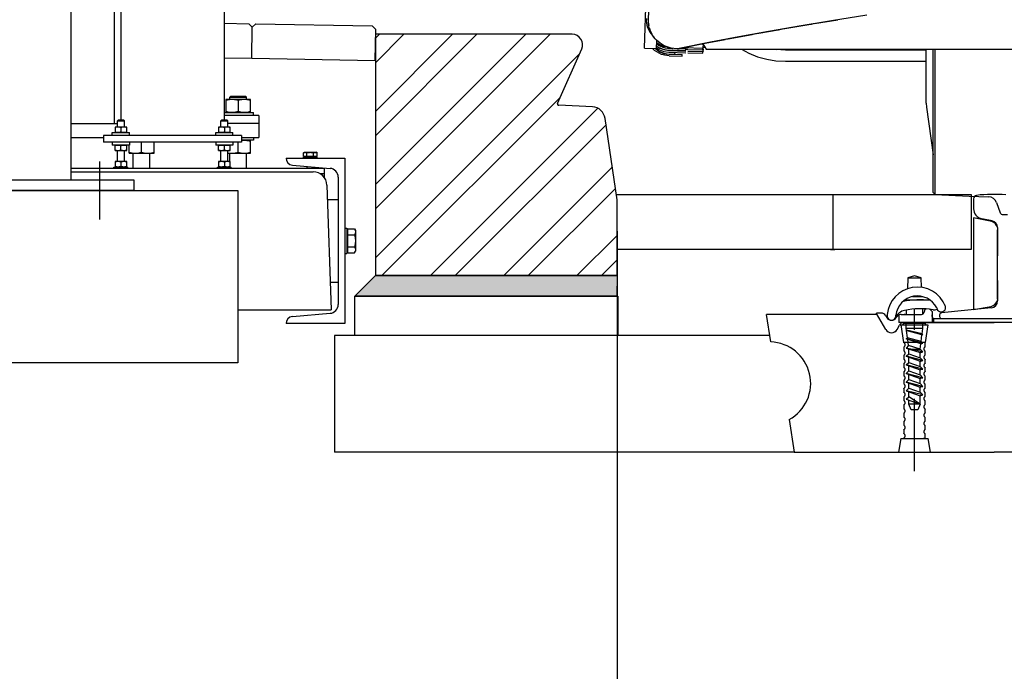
# Model space of a CAD drawing. Header units: millimetres. Extents: x 96940 to 101272, y 432237 to 434659.
# Tile 100 of 256: x 97682.631 to 97684.058, y 432610.335 to 432611.28. Entities that reach past the tile are written whole.
import ezdxf

# ---------------------------------------------------------------- set-up
doc = ezdxf.new("R2010")
doc.units = ezdxf.units.MM
doc.linetypes.add('CENTER', pattern=[35.225022, 22.015639, -4.403128, 4.403128, -4.403128])
doc.linetypes.add('GWI_DASHED', pattern=[5, 3.5, -1.5])
for name, color, linetype in [('AUDIT_I_020621155228-0', 7, 'Continuous'), ('citadis', 7, 'Continuous'), ('R_BN_T_N_Arcering', 7, 'Continuous'), ('R_BN_T_N_Halte_Bemating', 1, 'Continuous'), ('R_BN_T_N_Halte_Blindengeleidelijn', 9, 'Continuous'), ('R_BN_T_N_Tramplus abri 2e generatie', 7, 'Continuous'), ('R_C_HART', 1, 'CENTER'), ('R_C_LIJN25', 7, 'Continuous'), ('R_C_LIJN35', 2, 'Continuous'), ('R_C_LIJN50', 3, 'Continuous'), ('R_C_STIPPELLIJN', 1, 'GWI_DASHED')]:
    doc.layers.add(name, color=color, linetype=linetype)
doc.layers.add('R_BN_N_T_Halte_Dreismast', color=7, linetype='Continuous', lineweight=25)
doc.styles.get("Standard").update_dxf_attribs({"font": 'romans.shx'})
doc.dimstyles.new('RET 1-500', dxfattribs={"dimtxt": 1, "dimasz": 1, "dimexe": 0.3, "dimexo": 0, "dimgap": 0.3, "dimtad": 1, "dimdec": 3, "dimzin": 1, "dimtxsty": 'Standard', "dimcen": 0, "dimclrd": 1, "dimclre": 1, "dimclrt": 7, "dimaunit": 2, "dimadec": 4, "dimazin": 0, "dimtfac": 1, "dimtdec": 3, "dimtofl": 0, "dimtmove": 0, "dimatfit": 0, "dimfxl": 1, "dimarcsym": 0})

# ---------------------------------------------------------------- blocks, each defined once
blk = doc.blocks.new('*D67')
at = {"layer": 'Defpoints', "color": 0, "transparency": 16777216}
for p in [(97680.5669, 432611.0567), (97683.4968, 432610.9732), (97683.4968, 432609.9932)]:
    blk.add_point(p, dxfattribs=at)
at = {"layer": 'R_BN_T_N_Halte_Bemating', "color": 1, "lineweight": -2, "transparency": 16777216}
for p, q in [((97680.5669, 432611.0567), (97680.5669, 432609.9932)), ((97683.4968, 432610.9732), (97683.4968, 432609.9932)), ((97680.7669, 432609.9932), (97683.2968, 432609.9932))]:
    blk.add_line(p, q, dxfattribs=at)
at = {"layer": 'R_BN_T_N_Halte_Bemating', "color": 1, "transparency": 16777216}
for points in [[(97680.7669, 432610.0266), (97680.7669, 432609.9599), (97680.5669, 432609.9932)], [(97683.2968, 432610.0266), (97683.2968, 432609.9599), (97683.4968, 432609.9932)]]:
    blk.add_solid(points, dxfattribs=at)
at = {"layer": 'R_BN_T_N_Halte_Bemating', "color": 7, "transparency": 16777216, "insert": (97682.0588, 432610.1623), "char_height": 0.2, "attachment_point": 5}
blk.add_mtext('2,93', dxfattribs=at)
blk = doc.blocks.new('DREIS zijaanzicht')
at = {"layer": 'R_BN_N_T_Halte_Dreismast'}
for p, q in [((-0.1085, -0.235), (-0.1085, 0.065)), ((-0.15, -0.292), (-0.15, -0.208)), ((-0.2, -0.235), (0.2, -0.235)), ((-0.2, -0.25), (-0.2, -0.235)), ((-0.35, -0.25), (-0.35, -0.5)), ((0.55, -0.25), (-0.35, -0.25)), ((-0.2, -0.25), (0.2, -0.25)), ((-0.35, -0.5), (0.55, -0.5))]:
    blk.add_line(p, q, dxfattribs=at)

msp = doc.modelspace()

# ---------------------------------------------------------------- hatches: boundary and pattern name
at = {"layer": 'R_BN_T_N_Tramplus abri 2e generatie'}
h = msp.add_hatch(dxfattribs=at)
h.set_pattern_fill('ANSI32', color=9, scale=0.2, style=0)
h.set_pattern_definition([(45, (97670.30406, 432611.03267), (-0.053033, 0.053033), []), (45, (97670.33941, 432611.03267), (-0.053033, 0.053033), [])])
h.paths.add_polyline_path([(97683.49684, 432610.90893), (97683.49684, 432611.01893), (97683.47937, 432611.13684, 0.3492338), (97683.46112, 432611.1539), (97683.41207, 432611.15593, -0.5375425), (97683.41032, 432611.15872), (97683.44554, 432611.23783, 0.5429557), (97683.43184, 432611.25893), (97683.14684, 432611.25893), (97683.14684, 432611.14693), (97683.14684, 432610.90893)])
msp.add_hatch(color=9, dxfattribs=at).paths.add_polyline_path([(97683.14676, 432610.90893), (97683.11699, 432610.87916), (97683.4964, 432610.87916), (97683.49684, 432610.90893)])

# ---------------------------------------------------------------- linework, layer by layer
at = {"layer": 'AUDIT_I_020621155228-0', "color": 1}
msp.add_lwpolyline([(97684.04806, 432610.97862, 0.2785768), (97684.03985, 432610.98745), (97684.01333, 432610.99275), (97684.01333, 432610.85969), (97684.03888, 432610.86425, 0.2380672), (97684.04798, 432610.87221)], format="xyb", dxfattribs=at)
at = {"layer": 'citadis', "color": 7}
for p, q in [((97683.53637, 432611.23875), (97683.54078, 432611.36502)), ((97683.54212, 432611.27792), (97683.54496, 432611.36846)), ((97683.54236, 432611.27434), (97683.54212, 432611.27792)), ((97683.80746, 432611.27861), (97683.76079, 432611.27085)), ((97683.78311, 432611.27461), (97683.81657, 432611.28009)), ((97683.85885, 432611.28681), (97683.80746, 432611.27861)), ((97683.54229, 432611.27413), (97683.5423, 432611.27393)), ((97683.5423, 432611.27393), (97683.54271, 432611.27193)), ((97683.54282, 432611.27137), (97683.54236, 432611.27434)), ((97683.54349, 432611.26845), (97683.54282, 432611.27137)), ((97683.54438, 432611.26557), (97683.54349, 432611.26845)), ((97683.54351, 432611.26806), (97683.54358, 432611.2677)), ((97683.54358, 432611.2677), (97683.54437, 432611.26562)), ((97683.54548, 432611.26277), (97683.54438, 432611.26557)), ((97683.7023, 432611.2606), (97683.73002, 432611.26553)), ((97683.76079, 432611.27085), (97683.716, 432611.26306)), ((97683.73057, 432611.26563), (97683.73641, 432611.26667)), ((97683.73641, 432611.26667), (97683.7398, 432611.26725)), ((97683.74014, 432611.26731), (97683.77739, 432611.27366)), ((97683.77772, 432611.27372), (97683.77847, 432611.27385)), ((97683.77847, 432611.27385), (97683.78165, 432611.27437)), ((97683.54679, 432611.26006), (97683.54548, 432611.26277)), ((97683.54564, 432611.26225), (97683.54582, 432611.26175)), ((97683.54582, 432611.26175), (97683.54691, 432611.25984)), ((97683.5483, 432611.25745), (97683.54679, 432611.26006)), ((97683.55, 432611.25496), (97683.5483, 432611.25745)), ((97683.54863, 432611.25681), (97683.54897, 432611.25621)), ((97683.54897, 432611.25621), (97683.55028, 432611.25457)), ((97683.55187, 432611.25259), (97683.55, 432611.25496)), ((97683.55393, 432611.25036), (97683.55187, 432611.25259)), ((97683.55243, 432611.25188), (97683.55296, 432611.25121)), ((97683.55296, 432611.25121), (97683.55442, 432611.24987)), ((97683.55614, 432611.24829), (97683.55393, 432611.25036)), ((97683.55405, 432611.23813), (97683.55446, 432611.24982)), ((97683.62443, 432611.2459), (97683.65355, 432611.25156)), ((97683.6731, 432611.25524), (97683.63208, 432611.2474)), ((97683.65401, 432611.25165), (97683.65711, 432611.25225)), ((97683.65711, 432611.25225), (97683.65787, 432611.25239)), ((97683.65798, 432611.25242), (97683.69248, 432611.25883)), ((97683.716, 432611.26306), (97683.6731, 432611.25524)), ((97683.6927, 432611.25887), (97683.69596, 432611.25947)), ((97683.69596, 432611.25947), (97683.70186, 432611.26052)), ((97683.53637, 432611.23875), (97683.55405, 432611.23813)), ((97683.55121, 432611.2356), (97683.54832, 432611.23833)), ((97683.5543, 432611.23328), (97683.55121, 432611.2356)), ((97683.55219, 432611.2382), (97683.55661, 432611.23464)), ((97683.55236, 432611.23819), (97683.55666, 432611.23472)), ((97683.55409, 432611.23917), (97683.55735, 432611.23696)), ((97683.55418, 432611.24171), (97683.55756, 432611.23942)), ((97683.55422, 432611.24511), (97683.55702, 432611.24321)), ((97683.55437, 432611.24717), (97683.55661, 432611.24532)), ((97683.5585, 432611.24638), (97683.55614, 432611.24829)), ((97683.55661, 432611.24532), (97683.56402, 432611.24193)), ((97683.55694, 432611.24755), (97683.5577, 432611.24686)), ((97683.55702, 432611.24321), (97683.56002, 432611.24162)), ((97683.55735, 432611.23696), (97683.56441, 432611.23423)), ((97683.55756, 432611.23942), (97683.56461, 432611.23668)), ((97683.5577, 432611.24686), (97683.5588, 432611.24615)), ((97683.561, 432611.24464), (97683.5585, 432611.24638)), ((97683.56002, 432611.24162), (97683.56316, 432611.24036)), ((97683.56362, 432611.24309), (97683.561, 432611.24464)), ((97683.56316, 432611.24036), (97683.56643, 432611.23946)), ((97683.56635, 432611.24172), (97683.56362, 432611.24309)), ((97683.56363, 432611.24308), (97683.56475, 432611.24237)), ((97683.56402, 432611.24193), (97683.56669, 432611.24148)), ((97683.56461, 432611.23668), (97683.5721, 432611.23554)), ((97683.56475, 432611.24237), (97683.56552, 432611.24205)), ((97683.56918, 432611.24056), (97683.56635, 432611.24172)), ((97683.56643, 432611.23946), (97683.56977, 432611.23891)), ((97683.56883, 432611.24069), (97683.57078, 432611.23988)), ((97683.57209, 432611.23959), (97683.56918, 432611.24056)), ((97683.56977, 432611.23891), (97683.57316, 432611.23872)), ((97683.57078, 432611.23988), (97683.5714, 432611.23973)), ((97683.57506, 432611.23884), (97683.57209, 432611.23959)), ((97683.5721, 432611.23554), (97683.59664, 432611.23468)), ((97683.57313, 432611.23591), (97683.57327, 432611.23591)), ((97683.57316, 432611.23872), (97683.57554, 432611.23872)), ((97683.57327, 432611.23591), (97683.59664, 432611.23591)), ((97683.57505, 432611.23884), (97683.57714, 432611.23834)), ((97683.57886, 432611.23825), (97683.57506, 432611.23884)), ((97683.57714, 432611.23834), (97683.57757, 432611.2383)), ((97683.58423, 432611.23776), (97683.57886, 432611.23825)), ((97683.63208, 432611.2474), (97683.58423, 432611.23776)), ((97683.58423, 432611.23776), (97683.61491, 432611.24401)), ((97683.58898, 432611.23872), (97683.59664, 432611.23872)), ((97683.59426, 432611.2398), (97683.62125, 432611.23886)), ((97683.59664, 432611.23591), (97683.59664, 432611.23872)), ((97683.59664, 432611.23726), (97683.59924, 432611.23726)), ((97683.59924, 432611.23702), (97683.62116, 432611.23626)), ((97683.61499, 432611.24402), (97683.61986, 432611.24501)), ((97683.61986, 432611.24501), (97683.62433, 432611.24588)), ((97683.62086, 432611.24519), (97683.62145, 432611.24177)), ((97683.62116, 432611.23626), (97683.62125, 432611.23886)), ((97683.62116, 432611.23626), (97683.62129, 432611.23382)), ((97683.62125, 432611.23886), (97683.62138, 432611.23642)), ((97683.62127, 432611.24527), (97683.6259, 432611.23726)), ((97683.62127, 432611.24527), (97683.6259, 432611.23726)), ((97683.62129, 432611.23382), (97683.62138, 432611.23642)), ((97683.62131, 432611.23779), (97683.62145, 432611.24177)), ((97683.62138, 432611.24001), (97683.62418, 432611.24023)), ((97683.62145, 432611.24177), (97683.62145, 432611.24177)), ((97683.6259, 432611.23726), (97685.27598, 432611.23726)), ((97683.6259, 432611.23726), (97685.27598, 432611.23726)), ((97683.67697, 432611.23726), (97683.68787, 432611.23142)), ((97683.72666, 432611.23726), (97683.72696, 432611.2372)), ((97683.72696, 432611.2372), (97683.74072, 432611.23632)), ((97683.72732, 432611.23726), (97683.72845, 432611.23711)), ((97683.72732, 432611.23726), (97683.72845, 432611.23711)), ((97683.74072, 432611.23632), (97683.74273, 432611.23726)), ((97683.74072, 432611.23632), (97683.74273, 432611.23726)), ((97683.74072, 432611.23632), (97683.94503, 432611.23632)), ((97683.94503, 432611.15887), (97683.94503, 432611.23726)), ((97683.95492, 432611.02969), (97683.95492, 432611.23726)), ((97683.95804, 432611.02641), (97683.95804, 432611.23726)), ((97683.55758, 432611.23136), (97683.5543, 432611.23328)), ((97683.55661, 432611.23464), (97683.56415, 432611.23132)), ((97683.55666, 432611.23472), (97683.56417, 432611.23141)), ((97683.56107, 432611.22983), (97683.55758, 432611.23136)), ((97683.56566, 432611.22857), (97683.56107, 432611.22983)), ((97683.56415, 432611.23132), (97683.57229, 432611.23007)), ((97683.56417, 432611.23141), (97683.57229, 432611.23018)), ((97683.56441, 432611.23423), (97683.57189, 432611.23309)), ((97683.57224, 432611.22747), (97683.56566, 432611.22857)), ((97683.57189, 432611.23309), (97683.59664, 432611.23222)), ((97683.57224, 432611.22747), (97683.591, 432611.22714)), ((97683.57229, 432611.23018), (97683.58064, 432611.23003)), ((97683.57229, 432611.23007), (97683.59104, 432611.22974)), ((97683.58064, 432611.23003), (97683.58074, 432611.23278)), ((97683.591, 432611.22714), (97683.59104, 432611.22974)), ((97683.59924, 432611.23459), (97683.62129, 432611.23382)), ((97683.59924, 432611.23213), (97683.62108, 432611.23137)), ((97683.62108, 432611.23137), (97683.62117, 432611.23383)), ((97683.68787, 432611.23142), (97683.70052, 432611.22633)), ((97683.70052, 432611.22633), (97683.71365, 432611.22265)), ((97683.71365, 432611.22265), (97683.72711, 432611.22043)), ((97683.72711, 432611.22043), (97683.74072, 432611.2198)), ((97683.74072, 432611.2198), (97683.94503, 432611.2198)), ((97683.94503, 432611.15887), (97683.94542, 432611.15319)), ((97683.94542, 432611.15319), (97683.95492, 432611.08429)), ((97683.95492, 432611.02969), (97683.95804, 432611.02641)), ((97683.95804, 432611.02641), (97684.00695, 432611.02394)), ((97684.00695, 432611.02394), (97684.03535, 432611.02323)), ((97684.04677, 432611.01501), (97684.05219, 432611.00011)), ((97684.0561, 432610.99737), (97684.06251, 432610.99737))]:
    msp.add_line(p, q, dxfattribs=at)
for centre, radius, start, end in [((97683.57274, 432611.28071), 0.03382, 178.00004, 222.84141), ((97683.57274, 432611.28071), 0.03122, 178.00004, 191.38878), ((97683.5732, 432611.26981), 0.03389, 235.84526, 270.12079), ((97683.57313, 432611.26973), 0.03382, 236.77335, 270), ((97683.57313, 432611.26994), 0.03122, 240.46718, 246.08928), ((97683.57313, 432611.26994), 0.03122, 252.32702, 257.61066), ((97684.03504, 432611.01074), 0.01249, 20, 88.5679), ((97684.0561, 432611.00154), 0.00416, 200, 270)]:
    msp.add_arc(centre, radius, start, end, dxfattribs=at)
at = {"layer": 'R_BN_T_N_Arcering', "color": 1}
msp.add_line((97683.80595, 432610.94669), (97683.81245, 432610.94669), dxfattribs=at)
at = {"layer": 'R_BN_T_N_Tramplus abri 2e generatie'}
for p, q in [((97682.77745, 432612.02965), (97682.77745, 432611.13435)), ((97682.76825, 432611.12935), (97682.76825, 432611.44743)), ((97682.92745, 432611.13435), (97682.92745, 432611.31135)), ((97682.92945, 432611.16435), (97682.92945, 432611.14535)), ((97682.96545, 432611.16435), (97682.92945, 432611.16435)), ((97682.93545, 432611.16785), (97682.93695, 432611.16935)), ((97682.93545, 432611.16435), (97682.93545, 432611.16785)), ((97682.93545, 432611.16785), (97682.95945, 432611.16785)), ((97682.93695, 432611.16935), (97682.95795, 432611.16935)), ((97682.95945, 432611.16785), (97682.95795, 432611.16935)), ((97682.95945, 432611.16435), (97682.95945, 432611.16785)), ((97682.96545, 432611.14535), (97682.96545, 432611.16435)), ((97682.94745, 432611.16275), (97682.94745, 432611.14696)), ((97682.92745, 432611.14535), (97682.96945, 432611.14535)), ((97682.97745, 432611.14135), (97682.92745, 432611.14135)), ((97682.96945, 432611.14135), (97682.96945, 432611.14535)), ((97682.97745, 432611.14135), (97682.97745, 432611.10935)), ((97682.70534, 432611.12935), (97682.77245, 432611.12935)), ((97682.76895, 432611.12435), (97682.76895, 432611.11635)), ((97682.78595, 432611.12435), (97682.76895, 432611.12435)), ((97682.77326, 432611.13435), (97682.77245, 432611.13354)), ((97682.77245, 432611.12435), (97682.77245, 432611.13354)), ((97682.77245, 432611.13354), (97682.78245, 432611.13354)), ((97682.78163, 432611.13435), (97682.77326, 432611.13435)), ((97682.77745, 432611.1236), (97682.77745, 432611.11711)), ((97682.78163, 432611.13435), (97682.78245, 432611.13354)), ((97682.78245, 432611.12435), (97682.78245, 432611.13354)), ((97682.78595, 432611.11635), (97682.78595, 432611.12435)), ((97682.91895, 432611.12435), (97682.91895, 432611.11635)), ((97682.93595, 432611.12435), (97682.91895, 432611.12435)), ((97682.92326, 432611.13435), (97682.92245, 432611.13354)), ((97682.92245, 432611.12435), (97682.92245, 432611.13354)), ((97682.92245, 432611.13354), (97682.93245, 432611.13354)), ((97682.93163, 432611.13435), (97682.92326, 432611.13435)), ((97682.92745, 432611.1236), (97682.92745, 432611.11711)), ((97682.93163, 432611.13435), (97682.93245, 432611.13354)), ((97682.93245, 432611.12435), (97682.93245, 432611.13354)), ((97682.97745, 432611.12935), (97682.93245, 432611.12935)), ((97682.93595, 432611.11635), (97682.93595, 432611.12435)), ((97682.70534, 432611.10935), (97682.75245, 432611.10935)), ((97682.75245, 432611.11235), (97682.75245, 432611.10235)), ((97682.95245, 432611.11235), (97682.75245, 432611.11235)), ((97682.76495, 432611.11235), (97682.76495, 432611.11635)), ((97682.76495, 432611.11635), (97682.78995, 432611.11635)), ((97682.78995, 432611.11235), (97682.78995, 432611.11635)), ((97682.91495, 432611.11235), (97682.91495, 432611.11635)), ((97682.91495, 432611.11635), (97682.93995, 432611.11635)), ((97682.93995, 432611.11235), (97682.93995, 432611.11635)), ((97682.95245, 432611.11235), (97682.95245, 432611.10235)), ((97682.95245, 432611.10935), (97682.97745, 432611.10935)), ((97682.96945, 432611.10935), (97682.96945, 432611.10535)), ((97682.95245, 432611.10235), (97682.75245, 432611.10235)), ((97682.76495, 432611.10235), (97682.76495, 432611.09835)), ((97682.78995, 432611.09835), (97682.76495, 432611.09835)), ((97682.76895, 432611.09035), (97682.76895, 432611.09835)), ((97682.77745, 432611.09111), (97682.77745, 432611.0976)), ((97682.78595, 432611.09035), (97682.78595, 432611.09835)), ((97682.78945, 432611.08635), (97682.78945, 432611.09835)), ((97682.78995, 432611.10235), (97682.78995, 432611.09835)), ((97682.80745, 432611.08796), (97682.80745, 432611.10235)), ((97682.82545, 432611.08635), (97682.82545, 432611.10235)), ((97682.91495, 432611.10235), (97682.91495, 432611.09835)), ((97682.93995, 432611.09835), (97682.91495, 432611.09835)), ((97682.91895, 432611.09035), (97682.91895, 432611.09835)), ((97682.92745, 432611.09111), (97682.92745, 432611.0976)), ((97682.93595, 432611.09035), (97682.93595, 432611.09835)), ((97682.93995, 432611.10235), (97682.93995, 432611.09835)), ((97682.94745, 432611.08796), (97682.94745, 432611.10235)), ((97682.96945, 432611.10535), (97682.95245, 432611.10535)), ((97682.96545, 432611.08635), (97682.96545, 432611.10535)), ((97682.76895, 432611.09035), (97682.78595, 432611.09035)), ((97682.77245, 432611.07435), (97682.77245, 432611.09035)), ((97682.78245, 432611.07435), (97682.78245, 432611.09035)), ((97682.78945, 432611.08635), (97682.82545, 432611.08635)), ((97682.79545, 432611.06435), (97682.79545, 432611.08635)), ((97682.81945, 432611.06435), (97682.81945, 432611.08635)), ((97682.91895, 432611.09035), (97682.93595, 432611.09035)), ((97682.92245, 432611.07435), (97682.92245, 432611.09035)), ((97682.93245, 432611.07435), (97682.93245, 432611.09035)), ((97682.93245, 432611.08635), (97682.96545, 432611.08635)), ((97682.93545, 432611.07435), (97682.93545, 432611.08635)), ((97682.95945, 432611.06435), (97682.95945, 432611.08635)), ((97683.01695, 432611.07935), (97683.10195, 432611.07935)), ((97683.04195, 432611.07935), (97683.04195, 432611.08135)), ((97683.04195, 432611.08135), (97683.06195, 432611.08135)), ((97683.04213, 432611.087), (97683.04345, 432611.08775)), ((97683.04213, 432611.08195), (97683.04213, 432611.087)), ((97683.04213, 432611.08195), (97683.06176, 432611.08195)), ((97683.04345, 432611.08775), (97683.06045, 432611.08775)), ((97683.04345, 432611.08135), (97683.04345, 432611.08195)), ((97683.04704, 432611.08195), (97683.04704, 432611.087)), ((97683.05685, 432611.08195), (97683.05685, 432611.087)), ((97683.06176, 432611.087), (97683.06045, 432611.08775)), ((97683.06045, 432611.08135), (97683.06045, 432611.08195)), ((97683.06176, 432611.08195), (97683.06176, 432611.087)), ((97683.06195, 432611.07935), (97683.06195, 432611.08135)), ((97683.10195, 432611.07935), (97683.10195, 432610.83935)), ((97683.07245, 432611.06435), (97682.70534, 432611.06435)), ((97682.76745, 432611.06435), (97682.76745, 432611.06635)), ((97682.76745, 432611.06635), (97682.78745, 432611.06635)), ((97682.76895, 432611.07435), (97682.76895, 432611.06635)), ((97682.78595, 432611.07435), (97682.76895, 432611.07435)), ((97682.77745, 432611.0736), (97682.77745, 432611.06711)), ((97682.78595, 432611.06635), (97682.78595, 432611.07435)), ((97682.78745, 432611.06435), (97682.78745, 432611.06635)), ((97682.91745, 432611.06435), (97682.91745, 432611.06635)), ((97682.91745, 432611.06635), (97682.93745, 432611.06635)), ((97682.91895, 432611.07435), (97682.91895, 432611.06635)), ((97682.93595, 432611.07435), (97682.91895, 432611.07435)), ((97682.92745, 432611.0736), (97682.92745, 432611.06711)), ((97682.93595, 432611.06635), (97682.93595, 432611.07435)), ((97682.93745, 432611.06435), (97682.93745, 432611.06635)), ((97683.02607, 432611.06927), (97683.08058, 432611.06451)), ((97683.04695, 432611.06745), (97683.04695, 432611.06435)), ((97683.05695, 432611.06657), (97683.05695, 432611.06435)), ((97683.07245, 432611.05077), (97683.07245, 432611.06435)), ((97682.70534, 432611.05935), (97683.05615, 432611.05935)), ((97683.07245, 432611.05635), (97683.06635, 432611.05635)), ((97683.09245, 432611.05156), (97683.09245, 432610.86715)), ((97683.07614, 432611.04005), (97683.08245, 432610.85935)), ((97683.07686, 432611.01935), (97683.09245, 432611.01935)), ((97683.10195, 432610.97785), (97683.10495, 432610.97785)), ((97683.10495, 432610.97785), (97683.10495, 432610.94085)), ((97683.10495, 432610.97435), (97683.10575, 432610.97435)), ((97683.10575, 432610.97668), (97683.10575, 432610.94203)), ((97683.10575, 432610.97668), (97683.11611, 432610.97668)), ((97683.10575, 432610.96801), (97683.11611, 432610.96801)), ((97683.11611, 432610.97668), (97683.11745, 432610.97435)), ((97683.11745, 432610.97435), (97683.11745, 432610.94435)), ((97683.10575, 432610.95069), (97683.11611, 432610.95069)), ((97683.10195, 432610.94085), (97683.10495, 432610.94085)), ((97683.10495, 432610.94435), (97683.10575, 432610.94435)), ((97683.10575, 432610.94203), (97683.11611, 432610.94203)), ((97683.11611, 432610.94203), (97683.11745, 432610.94435)), ((97683.08105, 432610.89935), (97683.09245, 432610.89935)), ((97682.94684, 432610.85935), (97683.08245, 432610.85935)), ((97683.02607, 432610.84943), (97683.08058, 432610.8542)), ((97683.10195, 432610.83935), (97683.01695, 432610.83935))]:
    msp.add_line(p, q, dxfattribs=at)
at = {"layer": 'R_BN_T_N_Tramplus abri 2e generatie', "color": 9}
for p, q in [((97682.92745, 432611.27495), (97682.96305, 432611.27432)), ((97682.96305, 432611.27432), (97682.96796, 432611.26923)), ((97682.96716, 432611.22424), (97682.96796, 432611.26923)), ((97682.97304, 432611.27414), (97682.96796, 432611.26923)), ((97682.97304, 432611.27414), (97683.14172, 432611.27117)), ((97683.14172, 432611.27117), (97683.14698, 432611.2657)), ((97683.14212, 432611.27081), (97683.14704, 432611.26571)), ((97683.14608, 432611.22071), (97683.14698, 432611.2657)), ((97683.14684, 432611.14693), (97683.14684, 432611.25893)), ((97683.43184, 432611.25893), (97683.14684, 432611.25893)), ((97683.41032, 432611.15872), (97683.44554, 432611.23783)), ((97682.92745, 432611.22494), (97682.96716, 432611.22424)), ((97682.96716, 432611.22424), (97683.14609, 432611.22108)), ((97683.46112, 432611.1539), (97683.41207, 432611.15593)), ((97683.14684, 432610.90893), (97683.14684, 432611.14693)), ((97683.49684, 432611.01893), (97683.47937, 432611.13686)), ((97683.49684, 432610.90893), (97683.49684, 432611.01893)), ((97683.49684, 432610.90893), (97683.14684, 432610.90893))]:
    msp.add_line(p, q, dxfattribs=at)
at = {"layer": 'R_BN_T_N_Tramplus abri 2e generatie', "color": 2}
msp.add_line((97683.01793, 432610.83935), (97683.01701, 432610.8396), dxfattribs=at)
at = {"layer": 'R_BN_T_N_Tramplus abri 2e generatie'}
for points in [[(97682.93845, 432611.16435), (97682.93668, 432611.16429), (97682.93491, 432611.16409), (97682.93314, 432611.16377), (97682.93133, 432611.16332), (97682.92945, 432611.16275)], [(97682.94745, 432611.16275), (97682.94556, 432611.16332), (97682.94375, 432611.16377), (97682.94198, 432611.16409), (97682.94021, 432611.16429), (97682.93845, 432611.16435)], [(97682.95645, 432611.16435), (97682.95468, 432611.16429), (97682.95291, 432611.16409), (97682.95114, 432611.16377), (97682.94933, 432611.16332), (97682.94745, 432611.16275)], [(97682.96545, 432611.16275), (97682.96356, 432611.16332), (97682.96175, 432611.16377), (97682.95998, 432611.16409), (97682.95821, 432611.16429), (97682.95645, 432611.16435)], [(97682.93845, 432611.14535), (97682.93668, 432611.14542), (97682.93491, 432611.14562), (97682.93314, 432611.14594), (97682.93133, 432611.14639), (97682.92945, 432611.14696)], [(97682.94745, 432611.14696), (97682.94556, 432611.14639), (97682.94375, 432611.14594), (97682.94198, 432611.14562), (97682.94021, 432611.14542), (97682.93845, 432611.14535)], [(97682.95645, 432611.14535), (97682.95468, 432611.14542), (97682.95291, 432611.14562), (97682.95114, 432611.14594), (97682.94933, 432611.14639), (97682.94745, 432611.14696)], [(97682.96545, 432611.14696), (97682.96356, 432611.14639), (97682.96175, 432611.14594), (97682.95998, 432611.14562), (97682.95821, 432611.14542), (97682.95645, 432611.14535)], [(97682.7732, 432611.12435), (97682.77236, 432611.12432), (97682.77153, 432611.12423), (97682.77069, 432611.12408), (97682.76983, 432611.12387), (97682.76895, 432611.1236)], [(97682.77745, 432611.1236), (97682.77656, 432611.12387), (97682.7757, 432611.12408), (97682.77486, 432611.12423), (97682.77403, 432611.12432), (97682.7732, 432611.12435)], [(97682.7817, 432611.12435), (97682.78086, 432611.12432), (97682.78003, 432611.12423), (97682.77919, 432611.12408), (97682.77833, 432611.12387), (97682.77745, 432611.1236)], [(97682.78595, 432611.1236), (97682.78506, 432611.12387), (97682.7842, 432611.12408), (97682.78336, 432611.12423), (97682.78253, 432611.12432), (97682.7817, 432611.12435)], [(97682.9232, 432611.12435), (97682.92236, 432611.12432), (97682.92153, 432611.12423), (97682.92069, 432611.12408), (97682.91983, 432611.12387), (97682.91895, 432611.1236)], [(97682.92745, 432611.1236), (97682.92656, 432611.12387), (97682.9257, 432611.12408), (97682.92486, 432611.12423), (97682.92403, 432611.12432), (97682.9232, 432611.12435)], [(97682.9317, 432611.12435), (97682.93086, 432611.12432), (97682.93003, 432611.12423), (97682.92919, 432611.12408), (97682.92833, 432611.12387), (97682.92745, 432611.1236)], [(97682.93595, 432611.1236), (97682.93506, 432611.12387), (97682.9342, 432611.12408), (97682.93336, 432611.12423), (97682.93253, 432611.12432), (97682.9317, 432611.12435)], [(97682.7732, 432611.11635), (97682.77236, 432611.11639), (97682.77153, 432611.11648), (97682.77069, 432611.11663), (97682.76983, 432611.11684), (97682.76895, 432611.11711)], [(97682.77745, 432611.11711), (97682.77656, 432611.11684), (97682.7757, 432611.11663), (97682.77486, 432611.11648), (97682.77403, 432611.11639), (97682.7732, 432611.11635)], [(97682.7817, 432611.11635), (97682.78086, 432611.11639), (97682.78003, 432611.11648), (97682.77919, 432611.11663), (97682.77833, 432611.11684), (97682.77745, 432611.11711)], [(97682.78595, 432611.11711), (97682.78506, 432611.11684), (97682.7842, 432611.11663), (97682.78336, 432611.11648), (97682.78253, 432611.11639), (97682.7817, 432611.11635)], [(97682.9232, 432611.11635), (97682.92236, 432611.11639), (97682.92153, 432611.11648), (97682.92069, 432611.11663), (97682.91983, 432611.11684), (97682.91895, 432611.11711)], [(97682.92745, 432611.11711), (97682.92656, 432611.11684), (97682.9257, 432611.11663), (97682.92486, 432611.11648), (97682.92403, 432611.11639), (97682.9232, 432611.11635)], [(97682.9317, 432611.11635), (97682.93086, 432611.11639), (97682.93003, 432611.11648), (97682.92919, 432611.11663), (97682.92833, 432611.11684), (97682.92745, 432611.11711)], [(97682.93595, 432611.11711), (97682.93506, 432611.11684), (97682.9342, 432611.11663), (97682.93336, 432611.11648), (97682.93253, 432611.11639), (97682.9317, 432611.11635)], [(97682.76895, 432611.0976), (97682.76983, 432611.09787), (97682.77069, 432611.09808), (97682.77153, 432611.09823), (97682.77236, 432611.09832), (97682.7732, 432611.09835)], [(97682.7732, 432611.09835), (97682.77403, 432611.09832), (97682.77486, 432611.09823), (97682.7757, 432611.09808), (97682.77656, 432611.09787), (97682.77745, 432611.0976)], [(97682.77745, 432611.0976), (97682.77833, 432611.09787), (97682.77919, 432611.09808), (97682.78003, 432611.09823), (97682.78086, 432611.09832), (97682.7817, 432611.09835)], [(97682.7817, 432611.09835), (97682.78253, 432611.09832), (97682.78336, 432611.09823), (97682.7842, 432611.09808), (97682.78506, 432611.09787), (97682.78595, 432611.0976)], [(97682.91895, 432611.0976), (97682.91983, 432611.09787), (97682.92069, 432611.09808), (97682.92153, 432611.09823), (97682.92236, 432611.09832), (97682.9232, 432611.09835)], [(97682.9232, 432611.09835), (97682.92403, 432611.09832), (97682.92486, 432611.09823), (97682.9257, 432611.09808), (97682.92656, 432611.09787), (97682.92745, 432611.0976)], [(97682.92745, 432611.0976), (97682.92833, 432611.09787), (97682.92919, 432611.09808), (97682.93003, 432611.09823), (97682.93086, 432611.09832), (97682.9317, 432611.09835)], [(97682.9317, 432611.09835), (97682.93253, 432611.09832), (97682.93336, 432611.09823), (97682.9342, 432611.09808), (97682.93506, 432611.09787), (97682.93595, 432611.0976)], [(97682.95245, 432611.10501), (97682.95291, 432611.10509), (97682.95468, 432611.10529), (97682.95645, 432611.10535)], [(97682.95645, 432611.10535), (97682.95821, 432611.10529), (97682.95998, 432611.10509), (97682.96175, 432611.10477), (97682.96356, 432611.10432), (97682.96545, 432611.10375)], [(97682.76895, 432611.09111), (97682.76983, 432611.09084), (97682.77069, 432611.09063), (97682.77153, 432611.09048), (97682.77236, 432611.09039), (97682.7732, 432611.09035)], [(97682.7732, 432611.09035), (97682.77403, 432611.09039), (97682.77486, 432611.09048), (97682.7757, 432611.09063), (97682.77656, 432611.09084), (97682.77745, 432611.09111)], [(97682.77745, 432611.09111), (97682.77833, 432611.09084), (97682.77919, 432611.09063), (97682.78003, 432611.09048), (97682.78086, 432611.09039), (97682.7817, 432611.09035)], [(97682.7817, 432611.09035), (97682.78253, 432611.09039), (97682.78336, 432611.09048), (97682.7842, 432611.09063), (97682.78506, 432611.09084), (97682.78595, 432611.09111)], [(97682.78945, 432611.08796), (97682.79133, 432611.08739), (97682.79314, 432611.08694), (97682.79491, 432611.08662), (97682.79668, 432611.08642), (97682.79845, 432611.08635)], [(97682.79845, 432611.08635), (97682.80021, 432611.08642), (97682.80198, 432611.08662), (97682.80375, 432611.08694), (97682.80556, 432611.08739), (97682.80745, 432611.08796)], [(97682.80745, 432611.08796), (97682.80933, 432611.08739), (97682.81114, 432611.08694), (97682.81291, 432611.08662), (97682.81468, 432611.08642), (97682.81645, 432611.08635)], [(97682.81645, 432611.08635), (97682.81821, 432611.08642), (97682.81998, 432611.08662), (97682.82175, 432611.08694), (97682.82356, 432611.08739), (97682.82545, 432611.08796)], [(97682.91895, 432611.09111), (97682.91983, 432611.09084), (97682.92069, 432611.09063), (97682.92153, 432611.09048), (97682.92236, 432611.09039), (97682.9232, 432611.09035)], [(97682.9232, 432611.09035), (97682.92403, 432611.09039), (97682.92486, 432611.09048), (97682.9257, 432611.09063), (97682.92656, 432611.09084), (97682.92745, 432611.09111)], [(97682.92745, 432611.09111), (97682.92833, 432611.09084), (97682.92919, 432611.09063), (97682.93003, 432611.09048), (97682.93086, 432611.09039), (97682.9317, 432611.09035)], [(97682.9317, 432611.09035), (97682.93253, 432611.09039), (97682.93336, 432611.09048), (97682.9342, 432611.09063), (97682.93506, 432611.09084), (97682.93595, 432611.09111)], [(97682.93245, 432611.08711), (97682.93314, 432611.08694), (97682.93491, 432611.08662), (97682.93668, 432611.08642), (97682.93845, 432611.08635)], [(97682.93845, 432611.08635), (97682.94021, 432611.08642), (97682.94198, 432611.08662), (97682.94375, 432611.08694), (97682.94556, 432611.08739), (97682.94745, 432611.08796)], [(97682.94745, 432611.08796), (97682.94933, 432611.08739), (97682.95114, 432611.08694), (97682.95291, 432611.08662), (97682.95468, 432611.08642), (97682.95645, 432611.08635)], [(97682.95645, 432611.08635), (97682.95821, 432611.08642), (97682.95998, 432611.08662), (97682.96175, 432611.08694), (97682.96356, 432611.08739), (97682.96545, 432611.08796)], [(97683.04213, 432611.087), (97683.04264, 432611.08727), (97683.04314, 432611.08748), (97683.04362, 432611.08763), (97683.0441, 432611.08772), (97683.04458, 432611.08775)], [(97683.04458, 432611.08775), (97683.04507, 432611.08772), (97683.04555, 432611.08763), (97683.04603, 432611.08748), (97683.04652, 432611.08727), (97683.04704, 432611.087)], [(97683.04704, 432611.087), (97683.04806, 432611.08727), (97683.04904, 432611.08748), (97683.05001, 432611.08763), (97683.05098, 432611.08772), (97683.05195, 432611.08775)], [(97683.05195, 432611.08775), (97683.05292, 432611.08772), (97683.05389, 432611.08763), (97683.05486, 432611.08747), (97683.05584, 432611.08726), (97683.05685, 432611.087)], [(97683.05685, 432611.087), (97683.05737, 432611.08727), (97683.05786, 432611.08748), (97683.05834, 432611.08763), (97683.05883, 432611.08772), (97683.05931, 432611.08775)], [(97683.05931, 432611.08775), (97683.05979, 432611.08772), (97683.06027, 432611.08763), (97683.06075, 432611.08748), (97683.06125, 432611.08727), (97683.06176, 432611.087)], [(97682.7732, 432611.07435), (97682.77236, 432611.07432), (97682.77153, 432611.07423), (97682.77069, 432611.07408), (97682.76983, 432611.07387), (97682.76895, 432611.0736)], [(97682.7732, 432611.06635), (97682.77236, 432611.06639), (97682.77153, 432611.06648), (97682.77069, 432611.06663), (97682.76983, 432611.06684), (97682.76895, 432611.06711)], [(97682.77745, 432611.0736), (97682.77656, 432611.07387), (97682.7757, 432611.07408), (97682.77486, 432611.07423), (97682.77403, 432611.07432), (97682.7732, 432611.07435)], [(97682.77745, 432611.06711), (97682.77656, 432611.06684), (97682.7757, 432611.06663), (97682.77486, 432611.06648), (97682.77403, 432611.06639), (97682.7732, 432611.06635)], [(97682.7817, 432611.07435), (97682.78086, 432611.07432), (97682.78003, 432611.07423), (97682.77919, 432611.07408), (97682.77833, 432611.07387), (97682.77745, 432611.0736)], [(97682.7817, 432611.06635), (97682.78086, 432611.06639), (97682.78003, 432611.06648), (97682.77919, 432611.06663), (97682.77833, 432611.06684), (97682.77745, 432611.06711)], [(97682.78595, 432611.0736), (97682.78506, 432611.07387), (97682.7842, 432611.07408), (97682.78336, 432611.07423), (97682.78253, 432611.07432), (97682.7817, 432611.07435)], [(97682.78595, 432611.06711), (97682.78506, 432611.06684), (97682.7842, 432611.06663), (97682.78336, 432611.06648), (97682.78253, 432611.06639), (97682.7817, 432611.06635)], [(97682.9232, 432611.07435), (97682.92236, 432611.07432), (97682.92153, 432611.07423), (97682.92069, 432611.07408), (97682.91983, 432611.07387), (97682.91895, 432611.0736)], [(97682.9232, 432611.06635), (97682.92236, 432611.06639), (97682.92153, 432611.06648), (97682.92069, 432611.06663), (97682.91983, 432611.06684), (97682.91895, 432611.06711)], [(97682.92745, 432611.0736), (97682.92656, 432611.07387), (97682.9257, 432611.07408), (97682.92486, 432611.07423), (97682.92403, 432611.07432), (97682.9232, 432611.07435)], [(97682.92745, 432611.06711), (97682.92656, 432611.06684), (97682.9257, 432611.06663), (97682.92486, 432611.06648), (97682.92403, 432611.06639), (97682.9232, 432611.06635)], [(97682.9317, 432611.07435), (97682.93086, 432611.07432), (97682.93003, 432611.07423), (97682.92919, 432611.07408), (97682.92833, 432611.07387), (97682.92745, 432611.0736)], [(97682.9317, 432611.06635), (97682.93086, 432611.06639), (97682.93003, 432611.06648), (97682.92919, 432611.06663), (97682.92833, 432611.06684), (97682.92745, 432611.06711)], [(97682.93595, 432611.0736), (97682.93506, 432611.07387), (97682.9342, 432611.07408), (97682.93336, 432611.07423), (97682.93253, 432611.07432), (97682.9317, 432611.07435)], [(97682.93595, 432611.06711), (97682.93506, 432611.06684), (97682.9342, 432611.06663), (97682.93336, 432611.06648), (97682.93253, 432611.06639), (97682.9317, 432611.06635)], [(97683.11611, 432610.97668), (97683.11669, 432610.97555), (97683.1171, 432610.97447), (97683.11736, 432610.97341), (97683.11745, 432610.97234)], [(97683.11745, 432610.97234), (97683.11736, 432610.97128), (97683.1171, 432610.97022), (97683.11669, 432610.96914), (97683.11611, 432610.96801)], [(97683.11611, 432610.96801), (97683.11658, 432610.96621), (97683.11695, 432610.96448), (97683.11722, 432610.96277), (97683.11739, 432610.96106), (97683.11745, 432610.95935)], [(97683.11745, 432610.95935), (97683.11739, 432610.95764), (97683.11722, 432610.95593), (97683.11695, 432610.95421), (97683.11658, 432610.95248), (97683.11611, 432610.95069)], [(97683.11611, 432610.95069), (97683.11669, 432610.94957), (97683.1171, 432610.94849), (97683.11736, 432610.94743), (97683.11745, 432610.94636)], [(97683.11745, 432610.94636), (97683.11736, 432610.9453), (97683.1171, 432610.94424), (97683.11669, 432610.94316), (97683.11611, 432610.94203)]]:
    msp.add_lwpolyline(points, dxfattribs=at)
at = {"layer": 'R_BN_T_N_Tramplus abri 2e generatie', "color": 9}
msp.add_lwpolyline([(97683.14676, 432610.90893), (97683.49684, 432610.90893), (97683.4964, 432610.87916), (97683.11676, 432610.87893)], close=True, dxfattribs=at)
for centre, radius, start, end in [((97683.43184, 432611.24393), 0.015, 336, 90), ((97683.41211, 432611.1579), 0.00197, 155.54539, 268.58506), ((97683.45952, 432611.1339), 0.02007, 8.47812, 85.4333)]:
    msp.add_arc(centre, radius, start, end, dxfattribs=at)
at = {"layer": 'R_BN_T_N_Tramplus abri 2e generatie'}
for centre, radius, start, end in [((97683.02695, 432611.07924), 0.01, 179.32149, 265), ((97683.07945, 432611.05156), 0.013, 0, 85), ((97683.05615, 432611.03935), 0.02, 2, 90), ((97683.07945, 432610.86715), 0.013, 275, 0), ((97683.02695, 432610.83947), 0.01, 95, 180.67851)]:
    msp.add_arc(centre, radius, start, end, dxfattribs=at)
at = {"layer": 'R_C_HART', "color": 1, "linetype": 'GWI_DASHED', "ltscale": 0.03}
msp.add_line((97683.92788, 432610.62536), (97683.92788, 432610.86047), dxfattribs=at)
at = {"layer": 'R_C_LIJN25', "color": 1}
for p, q in [((97683.49569, 432611.02669), (97684.00993, 432611.02669)), ((97683.80993, 432610.94669), (97683.80993, 432611.02669)), ((97684.00993, 432611.02669), (97684.00993, 432610.94669)), ((97684.00993, 432610.94669), (97683.49684, 432610.94669))]:
    msp.add_line(p, q, dxfattribs=at)
at = {"layer": 'R_C_LIJN35', "color": 1}
for p, q in [((97684.01345, 432611.02035), (97684.01345, 432611.00599)), ((97684.0407, 432610.98824), (97684.0255, 432610.99128)), ((97684.0482, 432610.97854), (97684.0482, 432610.93752)), ((97684.0482, 432610.87454), (97684.0482, 432610.97509)), ((97684.0482, 432610.87454), (97684.0482, 432610.97509)), ((97683.92788, 432610.90851), (97683.91838, 432610.90551)), ((97683.93738, 432610.90551), (97683.92788, 432610.90851)), ((97683.91838, 432610.90551), (97683.91761, 432610.88991)), ((97683.91838, 432610.90551), (97683.93738, 432610.90551)), ((97683.93806, 432610.89191), (97683.93738, 432610.90551)), ((97684.0482, 432610.90186), (97684.0482, 432610.87214)), ((97683.92491, 432610.87851), (97683.93933, 432610.87851)), ((97683.95032, 432610.87351), (97683.91392, 432610.87351)), ((97683.87342, 432610.85268), (97683.71349, 432610.85268)), ((97683.71951, 432610.81264), (97683.71349, 432610.85268)), ((97683.81988, 432610.85268), (97683.80438, 432610.85268)), ((97683.84238, 432610.85268), (97683.82688, 432610.85268)), ((97683.85458, 432610.85268), (97683.84651, 432610.85268)), ((97683.87257, 432610.85414), (97683.87257, 432610.85464)), ((97683.87927, 432610.85464), (97683.87257, 432610.85464)), ((97683.88616, 432610.83087), (97683.87257, 432610.85414)), ((97683.88618, 432610.85067), (97683.88768, 432610.8481)), ((97683.90505, 432610.85174), (97683.90505, 432610.84068)), ((97683.90873, 432610.85264), (97683.91588, 432610.85265)), ((97683.90873, 432610.85264), (97683.9128, 432610.85264)), ((97683.91417, 432610.85264), (97683.9128, 432610.85264)), ((97683.91417, 432610.85264), (97683.91622, 432610.85264)), ((97683.91588, 432610.85895), (97683.91588, 432610.85264)), ((97683.91622, 432610.85264), (97683.93798, 432610.85271)), ((97683.93988, 432610.85317), (97683.93988, 432610.86078)), ((97683.94225, 432610.85815), (97683.94192, 432610.85605)), ((97683.95175, 432610.85892), (97683.95338, 432610.85668)), ((97683.95338, 432610.85668), (97683.95338, 432610.84068)), ((97683.95338, 432610.84968), (97683.95338, 432610.85197)), ((97683.9642, 432610.85198), (97683.9642, 432610.84969)), ((97684.00052, 432610.85832), (97683.9669, 432610.85496)), ((97684.03919, 432610.86219), (97684.00052, 432610.85832)), ((97683.90151, 432610.84814), (97683.9018, 432610.84864)), ((97683.90261, 432610.83089), (97683.90622, 432610.83714)), ((97683.93988, 432610.84068), (97683.90505, 432610.84068)), ((97683.91588, 432610.84068), (97683.91228, 432610.84064)), ((97683.92788, 432610.84068), (97683.91289, 432610.84068)), ((97684.04338, 432610.84068), (97683.92788, 432610.84068)), ((97683.93988, 432610.84068), (97684.04338, 432610.84068)), ((97683.95338, 432610.84068), (97683.93988, 432610.84068)), ((97683.95588, 432610.84068), (97683.95588, 432610.84672)), ((97683.95638, 432610.84668), (97684.04338, 432610.84668)), ((97684.04338, 432610.84668), (97684.13038, 432610.84668)), ((97684.15888, 432610.84068), (97684.04338, 432610.84068)), ((97683.74627, 432610.70009), (97683.75338, 432610.65268)), ((97683.75349, 432610.65268), (97683.08694, 432610.65268)), ((97683.75338, 432610.65268), (97684.04338, 432610.65268)), ((97684.33338, 432610.65268), (97684.04338, 432610.65268))]:
    msp.add_line(p, q, dxfattribs=at)
for centre, radius, start, end in [((97684.01845, 432611.02035), 0.005, 96.35346, 180), ((97684.04281, 432610.80151), 0.22519, 85.50538, 96.35347), ((97684.02845, 432611.00599), 0.015, 180, 258.69007), ((97684.0382, 432610.97854), 0.01, 0, 78.69007), ((97683.93196, 432610.84854), 0.04379, 20.50687, 99.59184), ((97683.93196, 432610.84854), 0.04379, 99.59184, 174.90788), ((97683.93212, 432610.84809), 0.03126, 26.42798, 173.8573), ((97683.91705, 432610.84086), 0.031, 100.25209, 100.91931), ((97683.93695, 432610.74082), 0.133, 83.98138, 101.01752), ((97683.90988, 432610.86751), 0.006, 46.08445, 60.22247), ((97683.96657, 432610.8628), 0.0065, 187.04773, 9.59177), ((97683.96657, 432610.8628), 0.0065, 9.59176, 35.19076), ((97684.0382, 432610.87214), 0.01, 275.71059, 360), ((97683.87927, 432610.84664), 0.008, 30.29999, 89.99999), ((97683.91705, 432610.84086), 0.031, 157.77838, 159.16988), ((97683.89459, 432610.85064), 0.0065, 163.99275, 0.45016), ((97683.89459, 432610.85064), 0.0065, 163.99275, 9.59176), ((97683.91705, 432610.84086), 0.018, 101.25068, 156.47574), ((97683.89459, 432610.85064), 0.0065, 0.45007, 7.04776), ((97683.90873, 432610.84464), 0.008, 90, 150), ((97683.93695, 432610.74082), 0.12, 81.4027, 101.25062), ((97683.93797, 432610.85671), 0.004, 270.15012, 351.00195), ((97683.94519, 432610.85753), 0.003, 85.9627, 171.00081), ((97683.94933, 432610.85716), 0.003, 83.85328, 83.92035), ((97683.94933, 432610.85716), 0.003, 36.00003, 83.9276), ((97683.94932, 432610.85716), 0.003, 35.96334, 35.9883), ((97683.95638, 432610.84968), 0.003, 180, 270), ((97683.95697, 432610.86563), 0.0065, 251.32399, 303.89064), ((97683.9672, 432610.85198), 0.003, 95.71059, 180), ((97683.9672, 432610.84969), 0.003, 180, 270), ((97683.89459, 432610.85214), 0.008, 210.29997, 329.99999), ((97683.91228, 432610.83364), 0.007, 90, 150), ((97683.89438, 432610.83564), 0.0095, 210.07804, 329.92196), ((97683.89438, 432610.83564), 0.0095, 210.29997, 329.99999), ((97683.71738, 432610.75268), 0.06, 298.78141, 87.97115)]:
    msp.add_arc(centre, radius, start, end, dxfattribs=at)
at = {"layer": 'R_C_LIJN50', "color": 1}
for p, q in [((97683.71825, 432610.82188), (97683.08694, 432610.82188)), ((97683.08694, 432610.82188), (97683.08694, 432610.65268))]:
    msp.add_line(p, q, dxfattribs=at)
msp.add_lwpolyline([(97683.11676, 432610.87893), (97683.49805, 432610.87893), (97683.49805, 432610.82188), (97683.11676, 432610.82188)], close=True, dxfattribs=at)
at = {"layer": 'R_C_STIPPELLIJN', "color": 1, "ltscale": 0.03}
for p, q in [((97683.91238, 432610.81168), (97683.90838, 432610.83768)), ((97683.90838, 432610.83768), (97683.94738, 432610.83768)), ((97683.91219, 432610.83968), (97683.91073, 432610.83768)), ((97683.94358, 432610.83968), (97683.91219, 432610.83968)), ((97683.91588, 432610.83227), (97683.91588, 432610.84068)), ((97683.93988, 432610.83227), (97683.93988, 432610.84068)), ((97683.94738, 432610.83768), (97683.94338, 432610.81168)), ((97683.94503, 432610.83768), (97683.94358, 432610.83968)), ((97683.93988, 432610.83227), (97683.91588, 432610.83227)), ((97683.93988, 432610.83227), (97683.91588, 432610.83227)), ((97683.91588, 432610.82948), (97683.91622, 432610.82978)), ((97683.91588, 432610.82948), (97683.91622, 432610.82978)), ((97683.93864, 432610.82294), (97683.91588, 432610.82948)), ((97683.93988, 432610.82327), (97683.91588, 432610.82948)), ((97683.93864, 432610.82294), (97683.91588, 432610.82948)), ((97683.93988, 432610.82327), (97683.91588, 432610.82948)), ((97683.93882, 432610.82433), (97683.91622, 432610.82978)), ((97683.93882, 432610.82433), (97683.91622, 432610.82978)), ((97683.9177, 432610.81863), (97683.91627, 432610.82937)), ((97683.93735, 432610.8133), (97683.93864, 432610.82294)), ((97683.93864, 432610.82294), (97683.93988, 432610.82327)), ((97683.93864, 432610.82294), (97683.93988, 432610.82327)), ((97683.93882, 432610.82433), (97683.93988, 432610.82327)), ((97683.93882, 432610.82433), (97683.93988, 432610.82327)), ((97683.94338, 432610.81168), (97683.91238, 432610.81168)), ((97683.91588, 432610.81698), (97683.9177, 432610.81863)), ((97683.93699, 432610.81), (97683.91588, 432610.81698)), ((97683.93988, 432610.81077), (97683.91588, 432610.81698)), ((97683.91919, 432610.80747), (97683.91588, 432610.80352)), ((97683.93735, 432610.8133), (97683.9177, 432610.81863)), ((97683.91919, 432610.80747), (97683.91802, 432610.81628)), ((97683.93588, 432610.80227), (97683.91919, 432610.80747)), ((97683.93588, 432610.80227), (97683.93692, 432610.81002)), ((97683.93699, 432610.81), (97683.93988, 432610.81077)), ((97683.93735, 432610.8133), (97683.93988, 432610.81077)), ((97683.94338, 432610.80568), (97683.94338, 432610.81136)), ((97683.91238, 432610.80536), (97683.91238, 432610.79968)), ((97683.91238, 432610.79336), (97683.91238, 432610.78768)), ((97683.93988, 432610.79827), (97683.91588, 432610.80352)), ((97683.91588, 432610.80352), (97683.93588, 432610.7972)), ((97683.91588, 432610.79198), (97683.91988, 432610.7956)), ((97683.91988, 432610.80227), (97683.93588, 432610.80227)), ((97683.91988, 432610.7956), (97683.91988, 432610.80227)), ((97683.91988, 432610.7956), (97683.93588, 432610.78977)), ((97683.93588, 432610.80227), (97683.93988, 432610.79827)), ((97683.93699, 432610.7975), (97683.93588, 432610.7972)), ((97683.93588, 432610.79102), (97683.93588, 432610.7972)), ((97683.93699, 432610.7975), (97683.93988, 432610.79827)), ((97683.94338, 432610.79368), (97683.94338, 432610.79936)), ((97683.91238, 432610.78136), (97683.91238, 432610.77568)), ((97683.93988, 432610.78577), (97683.91588, 432610.79198)), ((97683.91588, 432610.79198), (97683.93588, 432610.7847)), ((97683.91588, 432610.77948), (97683.91988, 432610.7831)), ((97683.91588, 432610.77948), (97683.93588, 432610.7722)), ((97683.93988, 432610.77327), (97683.91588, 432610.77948)), ((97683.91988, 432610.7831), (97683.91988, 432610.79052)), ((97683.91988, 432610.7831), (97683.93588, 432610.77727)), ((97683.93588, 432610.78977), (97683.93588, 432610.79079)), ((97683.93588, 432610.78977), (97683.93988, 432610.78577)), ((97683.93699, 432610.785), (97683.93588, 432610.7847)), ((97683.93588, 432610.77727), (97683.93588, 432610.7847)), ((97683.93588, 432610.77727), (97683.93588, 432610.77829)), ((97683.93699, 432610.785), (97683.93988, 432610.78577)), ((97683.94338, 432610.78168), (97683.94338, 432610.78736)), ((97683.91238, 432610.76936), (97683.91238, 432610.76368)), ((97683.91588, 432610.76698), (97683.91988, 432610.7706)), ((97683.91588, 432610.76698), (97683.93588, 432610.7597)), ((97683.93988, 432610.76077), (97683.91588, 432610.76698)), ((97683.91988, 432610.7706), (97683.91988, 432610.77802)), ((97683.91988, 432610.7706), (97683.93588, 432610.76477)), ((97683.91988, 432610.7581), (97683.91988, 432610.76552)), ((97683.93588, 432610.77727), (97683.93988, 432610.77327)), ((97683.93699, 432610.7725), (97683.93588, 432610.7722)), ((97683.93588, 432610.76477), (97683.93588, 432610.7722)), ((97683.93588, 432610.76477), (97683.93588, 432610.76579)), ((97683.93588, 432610.76477), (97683.93988, 432610.76077)), ((97683.93699, 432610.7725), (97683.93988, 432610.77327)), ((97683.94338, 432610.76968), (97683.94338, 432610.77536)), ((97683.91238, 432610.75736), (97683.91238, 432610.75168)), ((97683.91588, 432610.75448), (97683.91988, 432610.7581)), ((97683.91588, 432610.75448), (97683.93588, 432610.7472)), ((97683.93988, 432610.74827), (97683.91588, 432610.75448)), ((97683.91988, 432610.7581), (97683.93588, 432610.75227)), ((97683.91988, 432610.7456), (97683.91988, 432610.75302)), ((97683.93699, 432610.76), (97683.93588, 432610.7597)), ((97683.93588, 432610.75227), (97683.93588, 432610.75921)), ((97683.93588, 432610.75227), (97683.93588, 432610.75329)), ((97683.93588, 432610.75227), (97683.93988, 432610.74827)), ((97683.93699, 432610.76), (97683.93988, 432610.76077)), ((97683.94338, 432610.75768), (97683.94338, 432610.76336)), ((97683.94338, 432610.74568), (97683.94338, 432610.75136)), ((97683.91238, 432610.74536), (97683.91238, 432610.73968)), ((97683.91588, 432610.74198), (97683.91988, 432610.7456)), ((97683.91588, 432610.74198), (97683.93588, 432610.7347)), ((97683.93988, 432610.73577), (97683.91588, 432610.74198)), ((97683.91988, 432610.7456), (97683.93588, 432610.73977)), ((97683.91988, 432610.7331), (97683.91988, 432610.74052)), ((97683.93699, 432610.7475), (97683.93588, 432610.7472)), ((97683.93588, 432610.73977), (97683.93588, 432610.7472)), ((97683.93588, 432610.73977), (97683.93588, 432610.74079)), ((97683.93588, 432610.73977), (97683.93988, 432610.73577)), ((97683.93699, 432610.7475), (97683.93988, 432610.74827)), ((97683.93699, 432610.735), (97683.93988, 432610.73577)), ((97683.94338, 432610.73368), (97683.94338, 432610.73936)), ((97683.91238, 432610.73336), (97683.91238, 432610.72768)), ((97683.91238, 432610.72136), (97683.91238, 432610.71568)), ((97683.91588, 432610.72948), (97683.91988, 432610.7331)), ((97683.91588, 432610.72948), (97683.93588, 432610.7222)), ((97683.93588, 432610.72227), (97683.91988, 432610.7331)), ((97683.91988, 432610.72227), (97683.91988, 432610.72802)), ((97683.93588, 432610.72227), (97683.91988, 432610.72227)), ((97683.92288, 432610.71427), (97683.91988, 432610.72227)), ((97683.93588, 432610.72227), (97683.93288, 432610.71427)), ((97683.93699, 432610.735), (97683.93588, 432610.7347)), ((97683.93588, 432610.72727), (97683.93588, 432610.7347)), ((97683.93588, 432610.72727), (97683.93588, 432610.72829)), ((97683.93588, 432610.72227), (97683.93588, 432610.72727)), ((97683.93588, 432610.7222), (97683.93588, 432610.72227)), ((97683.94338, 432610.72168), (97683.94338, 432610.72736)), ((97683.91238, 432610.70936), (97683.91238, 432610.70368)), ((97683.93288, 432610.71427), (97683.92288, 432610.71427)), ((97683.94338, 432610.70968), (97683.94338, 432610.71536)), ((97683.91238, 432610.69736), (97683.91238, 432610.69168)), ((97683.94338, 432610.69768), (97683.94338, 432610.70336)), ((97683.91238, 432610.68536), (97683.91238, 432610.67968)), ((97683.94338, 432610.68568), (97683.94338, 432610.69136)), ((97683.94338, 432610.67368), (97683.94338, 432610.67936)), ((97683.90788, 432610.67268), (97683.90488, 432610.65268)), ((97683.90788, 432610.67268), (97683.91238, 432610.67268)), ((97683.91238, 432610.67336), (97683.91238, 432610.67268)), ((97683.91238, 432610.67268), (97683.94213, 432610.67268)), ((97683.93822, 432610.67268), (97683.94338, 432610.67368)), ((97683.94213, 432610.67268), (97683.94788, 432610.67268)), ((97683.95088, 432610.65268), (97683.94788, 432610.67268))]:
    msp.add_line(p, q, dxfattribs=at)
at = {"layer": 'R_C_STIPPELLIJN', "color": 1, "linetype": 'GWI_DASHED', "ltscale": 0.03}
for p, q in [((97683.91622, 432610.82978), (97683.91588, 432610.83227)), ((97683.91622, 432610.82978), (97683.91588, 432610.83227)), ((97683.93882, 432610.82433), (97683.93988, 432610.83227)), ((97683.93882, 432610.82433), (97683.93988, 432610.83227))]:
    msp.add_line(p, q, dxfattribs=at)
at = {"layer": 'R_C_STIPPELLIJN', "color": 1, "ltscale": 0.03}
for centre, start, end in [((97683.91088, 432610.80852), 295.37693, 64.62307), ((97683.94488, 432610.81452), 234.17142, 244.62309), ((97683.91088, 432610.79652), 295.37693, 64.62307), ((97683.94488, 432610.80252), 115.37693, 244.62307), ((97683.94488, 432610.79052), 115.37693, 244.62307), ((97683.91088, 432610.78452), 295.37693, 64.62307), ((97683.94488, 432610.77852), 115.37693, 244.62307), ((97683.91088, 432610.77252), 295.37693, 64.62307), ((97683.94488, 432610.76652), 115.37693, 244.62307), ((97683.91088, 432610.76052), 295.37693, 64.62307), ((97683.91088, 432610.74852), 295.37693, 64.62307), ((97683.94488, 432610.75452), 115.37693, 244.62307), ((97683.91088, 432610.73652), 295.37693, 64.62307), ((97683.94488, 432610.74252), 115.37693, 244.62307), ((97683.91088, 432610.72452), 295.37693, 64.62307), ((97683.94488, 432610.73052), 115.37693, 244.62307), ((97683.94488, 432610.71852), 115.37693, 244.62307), ((97683.91088, 432610.71252), 295.37693, 64.62307), ((97683.94488, 432610.70652), 115.37693, 244.62307), ((97683.91088, 432610.70052), 295.37693, 64.62307), ((97683.94488, 432610.69452), 115.37693, 244.62307), ((97683.91088, 432610.68852), 295.37693, 64.62307), ((97683.91088, 432610.67652), 295.37693, 64.62307), ((97683.94488, 432610.68252), 115.37693, 244.62307), ((97683.94488, 432610.67052), 115.37693, 141.84437)]:
    msp.add_arc(centre, 0.0035, start, end, dxfattribs=at)

# ---------------------------------------------------------------- block references
at = {"layer": 'R_BN_T_N_Halte_Blindengeleidelijn', "color": 6, "linetype": 'Continuous', "ltscale": 0.05, "xscale": -1}
msp.add_blockref('DREIS zijaanzicht', (97682.59684, 432611.28237), dxfattribs=at)

# ---------------------------------------------------------------- dimensions: what is measured, and where the dimension line sits
at = {"layer": 'R_BN_T_N_Halte_Bemating'}
dim = msp.add_linear_dim(base=(97683.49684, 432609.99322), p1=(97680.56689, 432611.05669), p2=(97683.49684, 432610.97318), dimstyle='RET 1-500', override={"dimtxt": 0.2, "dimasz": 0.2, "dimexe": 0, "dimgap": 0.05, "dimdec": 2}, dxfattribs=at)
dim.commit()
dim.dimension.update_dxf_attribs({"geometry": '*D67', "text_midpoint": (97682.05885, 432609.99322), "dimtype": 160})

doc.saveas('drawing.dxf')
